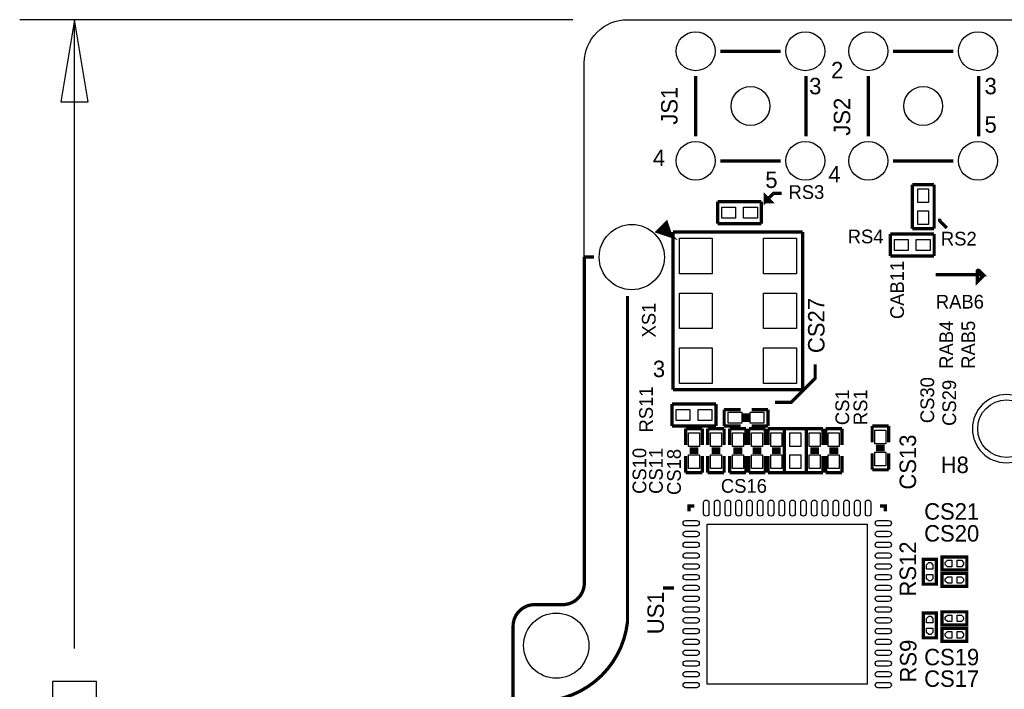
# Model space of a CAD drawing. Extents: x -70 to 514, y -134 to 276.
# Tile 5 of 17: x -23 to 23, y 52 to 83. Entities that reach past the tile are written whole.
import ezdxf
from ezdxf.enums import TextEntityAlignment as Align

# ---------------------------------------------------------------- set-up
doc = ezdxf.new("R2010")
doc.units = 0
for name, color, linetype in [('BOARD_GEOMETRY_DIMENSION', 2, 'CONTINUOUS'), ('BOARD_GEOMETRY_OUTLINE', 3, 'CONTINUOUS'), ('BOARD_GEOMETRY_SILKSCREEN_TOP', 1, 'CONTINUOUS'), ('PACKAGE_GEOMETRY_SILKSCREEN_TOP', 4, 'CONTINUOUS'), ('PIN_TOP', 5, 'CONTINUOUS'), ('REF_DES_SILKSCREEN_TOP', 6, 'CONTINUOUS')]:
    doc.layers.add(name, color=color, linetype=linetype)

msp = doc.modelspace()

# ---------------------------------------------------------------- linework, layer by layer
at = {"layer": 'BOARD_GEOMETRY_DIMENSION'}
for points in [[(2.759964, 82.598768), (-22.86, 82.598768)], [(-19.685, 78.788768), (-20.32, 82.598768), (-20.955, 78.788768), (-19.685, 78.788768)], [(-20.32, 53.467), (-20.32, 82.598768)], [(-19.304, 51.181), (-19.304, 51.943), (-21.336, 51.943), (-21.336, 51.181)]]:
    msp.add_lwpolyline(points, dxfattribs=at)
at = {"layer": 'BOARD_GEOMETRY_OUTLINE'}
for points in [[(3.299968, 74.295), (3.299968, 80.598772, -0.414214), (5.299964, 82.598768), (62.29985, 82.598768, -0.414214), (64.299846, 80.598772), (64.299846, 72.098662)], [(2.29997, 55.498746, 0.414195), (3.299968, 56.498744)], [(2.302002, 55.498746), (0.999998, 55.498746, 0.414214), (0, 54.498748), (0, 25.598628)]]:
    msp.add_lwpolyline(points, format="xyb", dxfattribs=at)
msp.add_lwpolyline([(3.299968, 56.498744), (3.299968, 74.295)], dxfattribs=at)
at = {"layer": 'BOARD_GEOMETRY_SILKSCREEN_TOP', "const_width": 0.1524}
for points in [[(12.446, 74.549), (12.065, 74.549), (11.684, 74.168), (11.684, 74.422), (11.938, 74.168), (11.684, 74.168)], [(19.7612, 73.3806), (19.7612, 73.279), (20.0914, 72.9488)], [(19.5834, 70.7898), (21.7678, 70.7898), (21.5646, 70.993), (21.5392, 70.993), (21.5138, 70.9676), (21.5138, 70.4596), (21.7678, 70.7136), (21.7678, 70.8152)], [(12.1412, 64.8716), (12.8778, 64.8716), (13.9954, 65.9892), (13.9954, 66.6242)]]:
    msp.add_lwpolyline(points, dxfattribs=at)
at = {"layer": 'PACKAGE_GEOMETRY_SILKSCREEN_TOP'}
for points, const_width in [([(9.602724, 81.138776), (12.396724, 81.138776)], 0.1524), ([(17.602708, 81.138776), (20.396708, 81.138776)], 0.1524), ([(8.458962, 77.201776), (8.458962, 79.995776)], 0.1524), ([(13.564362, 79.995776), (13.564362, 77.201776)], 0.1524), ([(16.458946, 77.201776), (16.458946, 79.995776)], 0.1524), ([(21.564346, 79.995776), (21.564346, 77.201776)], 0.1524), ([(12.396724, 76.058014), (9.602724, 76.058014)], 0.1524), ([(20.396708, 76.058014), (17.602708, 76.058014)], 0.1524), ([(19.507708, 74.951844), (18.491708, 74.951844)], 0.1524), ([(18.491708, 74.951844), (18.491708, 72.919844)], 0.1524), ([(19.507708, 72.919844), (19.507708, 74.951844)], 0.1524), ([(11.507724, 74.168), (9.475724, 74.168)], 0.1524), ([(9.475724, 74.168), (9.475724, 73.152)], 0.1524), ([(11.507724, 73.152), (11.507724, 74.168)], 0.1524), ([(7.271512, 72.611488), (7.094728, 73.141586), (6.741414, 72.788272), (7.271512, 72.611488), (6.98881, 72.894444)], 0.199898), ([(9.475724, 73.152), (11.507724, 73.152)], 0.1524), ([(18.491708, 72.919844), (19.507708, 72.919844)], 0.1524), ([(7.414006, 72.759824), (13.413994, 72.759824)], 0.1524), ([(7.414006, 65.459864), (7.414006, 72.759824)], 0.1524), ([(13.413994, 72.759824), (13.413994, 72.709786)], 0.1524), ([(13.413994, 72.709786), (13.413994, 65.459864)], 0.1524), ([(19.507708, 72.665844), (17.475708, 72.665844)], 0.1524), ([(17.475708, 72.665844), (17.475708, 71.649844)], 0.1524), ([(19.507708, 71.649844), (19.507708, 72.665844)], 0.1524), ([(3.300222, 71.59879), (3.750056, 71.59879)], 0.1524), ([(3.300222, 56.498744), (3.300222, 71.59879)], 0.1524), ([(17.475708, 71.649844), (19.507708, 71.649844)], 0.1524), ([(13.413994, 65.459864), (7.414006, 65.459864)], 0.1524), ([(7.366, 64.791844), (7.366, 63.775844)], 0.1524), ([(9.398, 64.791844), (7.366, 64.791844)], 0.1524), ([(9.398, 63.775844), (9.398, 64.791844)], 0.1524), ([(9.779, 63.775844), (9.779, 64.537844)], 0.1524), ([(9.779, 64.537844), (10.541, 64.537844)], 0.1524), ([(10.7188, 63.953644), (10.7188, 64.360044)], 0.1524), ([(10.8712, 63.953644), (10.8712, 64.360044)], 0.1524), ([(11.049, 64.537844), (11.811, 64.537844)], 0.1524), ([(11.811, 64.537844), (11.811, 63.775844)], 0.1524), ([(7.366, 63.775844), (9.398, 63.775844)], 0.1524), ([(8.001, 62.886844), (8.001, 63.648844)], 0.1524), ([(8.001, 63.648844), (8.763, 63.648844)], 0.1524), ([(8.763, 63.648844), (8.763, 62.886844)], 0.1524), ([(9.017, 62.886844), (9.017, 63.648844)], 0.1524), ([(9.017, 63.648844), (9.779, 63.648844)], 0.1524), ([(10.541, 63.775844), (9.779, 63.775844)], 0.1524), ([(9.779, 63.648844), (9.779, 62.886844)], 0.1524), ([(10.033, 62.886844), (10.033, 63.648844)], 0.1524), ([(10.033, 63.648844), (10.795, 63.648844)], 0.1524), ([(10.795, 63.648844), (10.795, 62.886844)], 0.1524), ([(10.922, 62.886844), (10.922, 63.648844)], 0.1524), ([(10.922, 63.648844), (11.684, 63.648844)], 0.1524), ([(11.811, 63.775844), (11.049, 63.775844)], 0.1524), ([(11.684, 63.648844), (11.684, 62.886844)], 0.1524), ([(11.811, 62.886844), (11.811, 63.648844)], 0.1524), ([(11.811, 63.648844), (12.573, 63.648844)], 0.1524), ([(13.589, 63.648844), (12.573, 63.648844)], 0.1524), ([(12.573, 63.648844), (12.573, 61.616844)], 0.1524), ([(12.573, 63.648844), (12.573, 62.886844)], 0.1524), ([(13.589, 61.616844), (13.589, 63.648844)], 0.1524), ([(13.589, 62.886844), (13.589, 63.648844)], 0.1524), ([(13.589, 63.648844), (14.351, 63.648844)], 0.1524), ([(14.351, 63.648844), (14.351, 62.886844)], 0.1524), ([(14.478, 62.886844), (14.478, 63.648844)], 0.1524), ([(14.478, 63.648844), (15.24, 63.648844)], 0.1524), ([(15.24, 63.648844), (15.24, 62.886844)], 0.1524), ([(16.637, 63.013844), (16.637, 63.775844)], 0.1524), ([(16.637, 63.775844), (17.399, 63.775844)], 0.1524), ([(17.399, 63.775844), (17.399, 63.013844)], 0.1524), ([(8.1788, 62.709044), (8.5852, 62.709044)], 0.1524), ([(8.1788, 62.556644), (8.5852, 62.556644)], 0.1524), ([(9.1948, 62.709044), (9.6012, 62.709044)], 0.1524), ([(9.1948, 62.556644), (9.6012, 62.556644)], 0.1524), ([(10.6172, 62.709044), (10.2108, 62.709044)], 0.1524), ([(10.6172, 62.556644), (10.2108, 62.556644)], 0.1524), ([(11.5062, 62.709044), (11.0998, 62.709044)], 0.1524), ([(11.5062, 62.556644), (11.0998, 62.556644)], 0.1524), ([(12.3952, 62.709044), (11.9888, 62.709044)], 0.1524), ([(12.3952, 62.556644), (11.9888, 62.556644)], 0.1524), ([(13.7668, 62.709044), (14.1732, 62.709044)], 0.1524), ([(13.7668, 62.556644), (14.1732, 62.556644)], 0.1524), ([(14.6558, 62.709044), (15.0622, 62.709044)], 0.1524), ([(14.6558, 62.556644), (15.0622, 62.556644)], 0.1524), ([(16.637, 61.743844), (16.637, 62.505844)], 0.1524), ([(17.2212, 62.836044), (16.8148, 62.836044)], 0.1524), ([(17.2212, 62.683644), (16.8148, 62.683644)], 0.1524), ([(17.399, 62.505844), (17.399, 61.743844)], 0.1524), ([(8.001, 61.616844), (8.001, 62.378844)], 0.1524), ([(8.763, 62.378844), (8.763, 61.616844)], 0.1524), ([(9.017, 61.616844), (9.017, 62.378844)], 0.1524), ([(9.779, 62.378844), (9.779, 61.616844)], 0.1524), ([(10.033, 61.616844), (10.033, 62.378844)], 0.1524), ([(10.795, 62.378844), (10.795, 61.616844)], 0.1524), ([(10.922, 61.616844), (10.922, 62.378844)], 0.1524), ([(11.684, 62.378844), (11.684, 61.616844)], 0.1524), ([(11.811, 61.616844), (11.811, 62.378844)], 0.1524), ([(12.573, 62.378844), (12.573, 61.616844)], 0.1524), ([(13.589, 61.616844), (13.589, 62.378844)], 0.1524), ([(14.351, 62.378844), (14.351, 61.616844)], 0.1524), ([(14.478, 61.616844), (14.478, 62.378844)], 0.1524), ([(15.24, 62.378844), (15.24, 61.616844)], 0.1524), ([(8.763, 61.616844), (8.001, 61.616844)], 0.1524), ([(9.779, 61.616844), (9.017, 61.616844)], 0.1524), ([(10.795, 61.616844), (10.033, 61.616844)], 0.1524), ([(11.684, 61.616844), (10.922, 61.616844)], 0.1524), ([(12.573, 61.616844), (11.811, 61.616844)], 0.1524), ([(12.573, 61.616844), (13.589, 61.616844)], 0.1524), ([(14.351, 61.616844), (13.589, 61.616844)], 0.1524), ([(15.24, 61.616844), (14.478, 61.616844)], 0.1524), ([(17.399, 61.743844), (16.637, 61.743844)], 0.1524), ([(8.400034, 60.070746), (8.150098, 60.070746), (8.150098, 59.82081)], 0.1524), ([(17.249902, 59.82081), (17.249902, 60.070746), (16.999966, 60.070746)], 0.1524), ([(19.603974, 57.598056), (19.603974, 56.447944), (19.004026, 56.447944), (19.004026, 57.598056), (19.603974, 57.598056)], 0.150114), ([(19.871944, 57.703974), (21.022056, 57.703974), (21.022056, 57.104026), (19.871944, 57.104026), (19.871944, 57.703974)], 0.150114), ([(19.871944, 56.941974), (21.022056, 56.941974), (21.022056, 56.342026), (19.871944, 56.342026), (19.871944, 56.941974)], 0.150114), ([(7.450074, 56.270906), (6.949948, 56.270906)], 0.1524), ([(19.871944, 55.163974), (21.022056, 55.163974), (21.022056, 54.564026), (19.871944, 54.564026), (19.871944, 55.163974)], 0.150114), ([(19.603974, 55.108856), (19.603974, 53.958744), (19.004026, 53.958744), (19.004026, 55.108856), (19.603974, 55.108856)], 0.150114), ([(19.871944, 54.401974), (21.022056, 54.401974), (21.022056, 53.802026), (19.871944, 53.802026), (19.871944, 54.401974)], 0.150114)]:
    msp.add_lwpolyline(points, dxfattribs=dict(at, const_width=const_width))
at = {"layer": 'PACKAGE_GEOMETRY_SILKSCREEN_TOP', "const_width": 0.1524}
for points in [[(5.300218, 69.791834), (5.300218, 54.6989, -0.326839), (2.00025, 51.098958)], [(3.300222, 56.498744, -0.414214), (2.300224, 55.498746), (1.000252, 55.498746, 0.414214), (0.000254, 54.498748), (0.000254, 25.598882)]]:
    msp.add_lwpolyline(points, format="xyb", dxfattribs=at)
at = {"layer": 'PACKAGE_GEOMETRY_SILKSCREEN_TOP'}
msp.add_lwpolyline([(24.44115, 63.648844, 1), (21.27885, 63.648844, 1), (24.44115, 63.648844)], format="xyb", dxfattribs=at)
at = {"layer": 'PIN_TOP'}
for points in [[(19.253708, 74.126344), (18.745708, 74.126344), (18.745708, 74.761344), (19.253708, 74.761344)], [(10.301224, 73.914), (10.301224, 73.406), (9.666224, 73.406), (9.666224, 73.914)], [(11.317224, 73.914), (11.317224, 73.406), (10.682224, 73.406), (10.682224, 73.914)], [(19.253708, 73.110344), (18.745708, 73.110344), (18.745708, 73.745344), (19.253708, 73.745344)], [(7.702042, 72.475344), (9.226042, 72.475344), (9.226042, 70.824344), (7.702042, 70.824344)], [(11.601958, 72.475344), (13.125958, 72.475344), (13.125958, 70.824344), (11.601958, 70.824344)], [(18.301208, 72.411844), (18.301208, 71.903844), (17.666208, 71.903844), (17.666208, 72.411844)], [(19.317208, 72.411844), (19.317208, 71.903844), (18.682208, 71.903844), (18.682208, 72.411844)], [(7.702042, 69.935344), (9.226042, 69.935344), (9.226042, 68.284344), (7.702042, 68.284344)], [(11.601958, 69.935344), (13.125958, 69.935344), (13.125958, 68.284344), (11.601958, 68.284344)], [(7.702042, 67.395344), (9.226042, 67.395344), (9.226042, 65.744344), (7.702042, 65.744344)], [(11.601958, 67.395344), (13.125958, 67.395344), (13.125958, 65.744344), (11.601958, 65.744344)], [(7.5565, 64.029844), (7.5565, 64.537844), (8.1915, 64.537844), (8.1915, 64.029844)], [(8.5725, 64.029844), (8.5725, 64.537844), (9.2075, 64.537844), (9.2075, 64.029844)], [(10.6045, 64.410844), (10.6045, 63.902844), (9.9695, 63.902844), (9.9695, 64.410844)], [(11.6205, 64.410844), (11.6205, 63.902844), (10.9855, 63.902844), (10.9855, 64.410844)], [(8.636, 62.823344), (8.128, 62.823344), (8.128, 63.458344), (8.636, 63.458344)], [(9.652, 62.823344), (9.144, 62.823344), (9.144, 63.458344), (9.652, 63.458344)], [(10.16, 63.458344), (10.668, 63.458344), (10.668, 62.823344), (10.16, 62.823344)], [(11.049, 63.458344), (11.557, 63.458344), (11.557, 62.823344), (11.049, 62.823344)], [(11.938, 63.458344), (12.446, 63.458344), (12.446, 62.823344), (11.938, 62.823344)], [(13.335, 62.823344), (12.827, 62.823344), (12.827, 63.458344), (13.335, 63.458344)], [(14.224, 62.823344), (13.716, 62.823344), (13.716, 63.458344), (14.224, 63.458344)], [(15.113, 62.823344), (14.605, 62.823344), (14.605, 63.458344), (15.113, 63.458344)], [(16.764, 63.585344), (17.272, 63.585344), (17.272, 62.950344), (16.764, 62.950344)], [(16.764, 62.569344), (17.272, 62.569344), (17.272, 61.934344), (16.764, 61.934344)], [(8.636, 61.807344), (8.128, 61.807344), (8.128, 62.442344), (8.636, 62.442344)], [(9.652, 61.807344), (9.144, 61.807344), (9.144, 62.442344), (9.652, 62.442344)], [(10.16, 62.442344), (10.668, 62.442344), (10.668, 61.807344), (10.16, 61.807344)], [(11.049, 62.442344), (11.557, 62.442344), (11.557, 61.807344), (11.049, 61.807344)], [(11.938, 62.442344), (12.446, 62.442344), (12.446, 61.807344), (11.938, 61.807344)], [(13.335, 61.807344), (12.827, 61.807344), (12.827, 62.442344), (13.335, 62.442344)], [(14.224, 61.807344), (13.716, 61.807344), (13.716, 62.442344), (14.224, 62.442344)], [(15.113, 61.807344), (14.605, 61.807344), (14.605, 62.442344), (15.113, 62.442344)], [(8.9916, 51.812444), (8.9916, 59.229244), (16.4084, 59.229244), (16.4084, 51.812444)], [(20.322032, 57.253886), (20.12188, 57.253886), (20.021804, 57.353962), (20.021804, 57.454038), (20.12188, 57.554114), (20.322032, 57.554114)], [(20.571968, 57.554114), (20.77212, 57.554114), (20.872196, 57.454038), (20.872196, 57.353962), (20.77212, 57.253886), (20.571968, 57.253886)], [(19.153886, 57.147968), (19.153886, 57.34812), (19.253962, 57.448196), (19.354038, 57.448196), (19.454114, 57.34812), (19.454114, 57.147968)], [(19.454114, 56.898032), (19.454114, 56.69788), (19.354038, 56.597804), (19.253962, 56.597804), (19.153886, 56.69788), (19.153886, 56.898032)], [(20.322032, 56.491886), (20.12188, 56.491886), (20.021804, 56.591962), (20.021804, 56.692038), (20.12188, 56.792114), (20.322032, 56.792114)], [(20.571968, 56.792114), (20.77212, 56.792114), (20.872196, 56.692038), (20.872196, 56.591962), (20.77212, 56.491886), (20.571968, 56.491886)], [(19.153886, 54.658768), (19.153886, 54.85892), (19.253962, 54.958996), (19.354038, 54.958996), (19.454114, 54.85892), (19.454114, 54.658768)], [(20.322032, 54.713886), (20.12188, 54.713886), (20.021804, 54.813962), (20.021804, 54.914038), (20.12188, 55.014114), (20.322032, 55.014114)], [(20.571968, 55.014114), (20.77212, 55.014114), (20.872196, 54.914038), (20.872196, 54.813962), (20.77212, 54.713886), (20.571968, 54.713886)], [(19.454114, 54.408832), (19.454114, 54.20868), (19.354038, 54.108604), (19.253962, 54.108604), (19.153886, 54.20868), (19.153886, 54.408832)], [(20.322032, 53.951886), (20.12188, 53.951886), (20.021804, 54.051962), (20.021804, 54.152038), (20.12188, 54.252114), (20.322032, 54.252114)], [(20.571968, 54.252114), (20.77212, 54.252114), (20.872196, 54.152038), (20.872196, 54.051962), (20.77212, 53.951886), (20.571968, 53.951886)]]:
    msp.add_lwpolyline(points, close=True, dxfattribs=at)
for points in [[(9.074912, 60.220987), (9.074912, 59.720861, -1), (8.824976, 59.720861), (8.824976, 60.220987, -1)], [(9.575038, 60.220987), (9.575038, 59.720861, -1), (9.325102, 59.720861), (9.325102, 60.220987, -1)], [(10.07491, 60.220987), (10.07491, 59.720861, -1), (9.824974, 59.720861), (9.824974, 60.220987, -1)], [(10.575036, 60.220987), (10.575036, 59.720861, -1), (10.3251, 59.720861), (10.3251, 60.220987, -1)], [(11.074908, 60.220987), (11.074908, 59.720861, -1), (10.824972, 59.720861), (10.824972, 60.220987, -1)], [(11.575034, 60.220987), (11.575034, 59.720861, -1), (11.325098, 59.720861), (11.325098, 60.220987, -1)], [(12.074906, 60.220987), (12.074906, 59.720861, -1), (11.82497, 59.720861), (11.82497, 60.220987, -1)], [(12.575032, 60.220987), (12.575032, 59.720861, -1), (12.325096, 59.720861), (12.325096, 60.220987, -1)], [(13.074904, 60.220987), (13.074904, 59.720861, -1), (12.824968, 59.720861), (12.824968, 60.220987, -1)], [(13.57503, 60.220987), (13.57503, 59.720861, -1), (13.325094, 59.720861), (13.325094, 60.220987, -1)], [(14.074902, 60.220987), (14.074902, 59.720861, -1), (13.824966, 59.720861), (13.824966, 60.220987, -1)], [(14.575028, 60.220987), (14.575028, 59.720861, -1), (14.325092, 59.720861), (14.325092, 60.220987, -1)], [(15.0749, 60.220987), (15.0749, 59.720861, -1), (14.824964, 59.720861), (14.824964, 60.220987, -1)], [(15.575026, 60.220987), (15.575026, 59.720861, -1), (15.32509, 59.720861), (15.32509, 60.220987, -1)], [(16.074898, 60.220987), (16.074898, 59.720861, -1), (15.824962, 59.720861), (15.824962, 60.220987, -1)], [(16.575024, 60.220987), (16.575024, 59.720861, -1), (16.325088, 59.720861), (16.325088, 60.220987, -1)], [(8.499983, 59.145932), (7.999857, 59.145932, -1), (7.999857, 59.395868), (8.499983, 59.395868, -1)], [(17.400143, 59.145932), (16.900017, 59.145932, -1), (16.900017, 59.395868), (17.400143, 59.395868, -1)], [(8.499983, 58.645806), (7.999857, 58.645806, -1), (7.999857, 58.895742), (8.499983, 58.895742, -1)], [(17.400143, 58.645806), (16.900017, 58.645806, -1), (16.900017, 58.895742), (17.400143, 58.895742, -1)], [(8.499983, 58.145934), (7.999857, 58.145934, -1), (7.999857, 58.39587), (8.499983, 58.39587, -1)], [(17.400143, 58.145934), (16.900017, 58.145934, -1), (16.900017, 58.39587), (17.400143, 58.39587, -1)], [(8.499983, 57.645808), (7.999857, 57.645808, -1), (7.999857, 57.895744), (8.499983, 57.895744, -1)], [(17.400143, 57.645808), (16.900017, 57.645808, -1), (16.900017, 57.895744), (17.400143, 57.895744, -1)], [(8.499983, 57.145936), (7.999857, 57.145936, -1), (7.999857, 57.395872), (8.499983, 57.395872, -1)], [(17.400143, 57.145936), (16.900017, 57.145936, -1), (16.900017, 57.395872), (17.400143, 57.395872, -1)], [(8.499983, 56.64581), (7.999857, 56.64581, -1), (7.999857, 56.895746), (8.499983, 56.895746, -1)], [(17.400143, 56.64581), (16.900017, 56.64581, -1), (16.900017, 56.895746), (17.400143, 56.895746, -1)], [(8.499983, 56.145938), (7.999857, 56.145938, -1), (7.999857, 56.395874), (8.499983, 56.395874, -1)], [(17.400143, 56.145938), (16.900017, 56.145938, -1), (16.900017, 56.395874), (17.400143, 56.395874, -1)], [(8.499983, 55.645812), (7.999857, 55.645812, -1), (7.999857, 55.895748), (8.499983, 55.895748, -1)], [(17.400143, 55.645812), (16.900017, 55.645812, -1), (16.900017, 55.895748), (17.400143, 55.895748, -1)], [(8.499983, 55.14594), (7.999857, 55.14594, -1), (7.999857, 55.395876), (8.499983, 55.395876, -1)], [(17.400143, 55.14594), (16.900017, 55.14594, -1), (16.900017, 55.395876), (17.400143, 55.395876, -1)], [(8.499983, 54.645814), (7.999857, 54.645814, -1), (7.999857, 54.89575), (8.499983, 54.89575, -1)], [(17.400143, 54.645814), (16.900017, 54.645814, -1), (16.900017, 54.89575), (17.400143, 54.89575, -1)], [(8.499983, 54.145942), (7.999857, 54.145942, -1), (7.999857, 54.395878), (8.499983, 54.395878, -1)], [(17.400143, 54.145942), (16.900017, 54.145942, -1), (16.900017, 54.395878), (17.400143, 54.395878, -1)], [(8.499983, 53.645816), (7.999857, 53.645816, -1), (7.999857, 53.895752), (8.499983, 53.895752, -1)], [(17.400143, 53.645816), (16.900017, 53.645816, -1), (16.900017, 53.895752), (17.400143, 53.895752, -1)], [(8.499983, 53.145944), (7.999857, 53.145944, -1), (7.999857, 53.39588), (8.499983, 53.39588, -1)], [(17.400143, 53.145944), (16.900017, 53.145944, -1), (16.900017, 53.39588), (17.400143, 53.39588, -1)], [(8.499983, 52.645818), (7.999857, 52.645818, -1), (7.999857, 52.895754), (8.499983, 52.895754, -1)], [(17.400143, 52.645818), (16.900017, 52.645818, -1), (16.900017, 52.895754), (17.400143, 52.895754, -1)], [(8.499983, 52.145946), (7.999857, 52.145946, -1), (7.999857, 52.395882), (8.499983, 52.395882, -1)], [(17.400143, 52.145946), (16.900017, 52.145946, -1), (16.900017, 52.395882), (17.400143, 52.395882, -1)], [(8.499983, 51.64582), (7.999857, 51.64582, -1), (7.999857, 51.895756), (8.499983, 51.895756, -1)], [(17.400143, 51.64582), (16.900017, 51.64582, -1), (16.900017, 51.895756), (17.400143, 51.895756, -1)]]:
    msp.add_lwpolyline(points, format="xyb", close=True, dxfattribs=at)
for centre, radius in [((8.459724, 81.138776), 0.9017), ((13.539724, 81.138776), 0.9017), ((16.459708, 81.138776), 0.9017), ((21.539708, 81.138776), 0.9017), ((10.999724, 78.598776), 0.9017), ((18.999708, 78.598776), 0.9017), ((8.459724, 76.058776), 0.9017), ((13.539724, 76.058776), 0.9017), ((16.459708, 76.058776), 0.9017), ((21.539708, 76.058776), 0.9017), ((5.500116, 71.59879), 1.5113), ((22.86, 63.648844), 1.3335), ((2.00025, 53.598826), 1.5113)]:
    msp.add_circle(centre, radius, dxfattribs=at)

# ---------------------------------------------------------------- texts
at = {"layer": 'PACKAGE_GEOMETRY_SILKSCREEN_TOP', "width": 1.000333}
for s, p in [('2', (14.732, 79.883)), ('3', (13.717016, 79.142844)), ('3', (21.842984, 79.142844)), ('5', (21.842984, 77.364844)), ('4', (6.477, 75.819)), ('4', (14.605, 75.057)), ('5', (11.684, 74.803)), ('3', (6.477, 66.04))]:
    msp.add_text(s, height=0.762, dxfattribs=at).set_placement(p)
at = {"layer": 'REF_DES_SILKSCREEN_TOP'}
for s, height, width, p in [('JS1', 0.762, 1.000333, (7.62, 78.613)), ('JS2', 0.762, 1.000333, (15.621, 78.105)), ('CAB11', 0.635, 1.004, (18.1102, 70.0786)), ('XS1', 0.635, 1.004, (6.604, 68.6816)), ('CS27', 0.762, 1.000333, (14.4272, 68.4276)), ('RAB4', 0.635, 1.004, (20.387818, 67.5386)), ('RAB5', 0.635, 1.004, (21.403818, 67.5386)), ('CS30', 0.635, 1.004, (19.5072, 64.9732)), ('CS29', 0.635, 1.004, (20.5232, 64.8462)), ('RS11', 0.635, 1.004, (6.477, 64.5414)), ('CS1', 0.635, 1.004, (15.5702, 64.643)), ('RS1', 0.635, 1.004, (16.4084, 64.643)), ('CS13', 0.762, 1.000333, (18.669, 62.103)), ('CS10', 0.635, 1.004, (6.1722, 61.6966)), ('CS11', 0.635, 1.004, (6.9342, 61.6966)), ('CS18', 0.635, 1.004, (7.7724, 61.6458)), ('RS12', 0.762, 1.000333, (18.669, 57.15)), ('US1', 0.762, 1.000333, (6.985, 55.118)), ('RS9', 0.762, 1.000333, (18.686018, 52.8828))]:
    msp.add_text(s, height=height, rotation=90, dxfattribs=dict(at, width=width)).set_placement(p, align=Align.CENTER)
for s, height, width, p in [('RS3', 0.635, 1.004, (13.589, 74.295)), ('RS4', 0.635, 1.004, (16.3322, 72.2376)), ('RS2', 0.635, 1.004, (20.6502, 72.136)), ('RAB6', 0.635, 1.004, (20.701, 69.215)), ('CS16', 0.635, 1.004, (10.6934, 60.6806)), ('CS21', 0.762, 1.000333, (20.32, 59.436)), ('CS20', 0.762, 1.000333, (20.32, 58.42)), ('CS19', 0.762, 1.000333, (20.32, 52.687982)), ('CS17', 0.762, 1.000333, (20.32, 51.689))]:
    msp.add_text(s, height=height, dxfattribs=dict(at, width=width)).set_placement(p, align=Align.CENTER)
at = {"layer": 'REF_DES_SILKSCREEN_TOP', "width": 1.000333}
msp.add_text('H8', height=0.762, dxfattribs=at).set_placement((19.812, 61.595))

doc.saveas('drawing.dxf')
